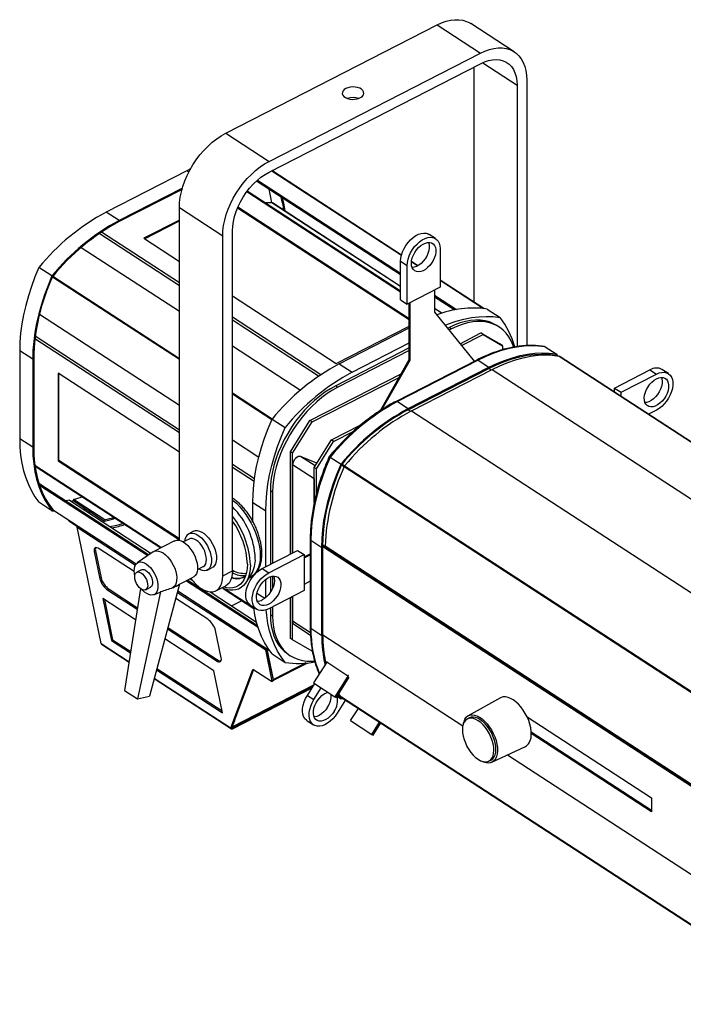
# Model space of a CAD drawing. Header units: millimetres. Extents: x 67 to 1392, y 49 to 1397.
# Tile 2 of 4: x 635 to 1042, y 175 to 778. Entities that reach past the tile are written whole.
import ezdxf

# ---------------------------------------------------------------- set-up
doc = ezdxf.new("R2010")
doc.units = ezdxf.units.MM

msp = doc.modelspace()

# ---------------------------------------------------------------- linework, layer by layer
at = {"color": 7, "linetype": 'Continuous', "lineweight": 25}
for p, q in [((761.59, 708.72), (891, 775)), ((891, 775), (917.55, 757.73)), ((938.27, 758.56), (911.72, 775.83)), ((788.14, 691.45), (917.55, 757.73)), ((788.14, 684.92), (917.55, 751.2)), ((913.44, 749.1), (913.44, 605.34)), ((939.99, 738.2), (939.99, 578.03)), ((945.97, 741.26), (945.97, 578.6)), ((761.59, 708.72), (788.14, 691.45)), ((737.7, 685.72), (688.33, 660.43)), ((740.04, 686.88), (737.7, 685.72)), ((869.25, 634.09), (789.81, 685.77)), ((780.46, 679.5), (868.71, 622.09)), ((781, 679.98), (868.71, 622.92)), ((735.02, 675.08), (696.3, 655.25)), ((734.8, 674.32), (696.3, 654.6)), ((868.71, 612.05), (774.73, 673.19)), ((874.02, 595.11), (769.01, 663.43)), ((789.81, 666.08), (785.69, 666.07)), ((868.71, 614.88), (790.17, 665.98)), ((696.3, 655.25), (688.33, 660.43)), ((733.17, 663.13), (759.72, 645.86)), ((733.17, 459.34), (733.17, 663.13)), ((768.85, 663.05), (874.02, 594.62)), ((733.17, 655.44), (711.47, 644.33)), ((711.89, 644.06), (733.17, 654.95)), ((759.72, 437.64), (759.72, 645.86)), ((765.7, 440.71), (765.7, 648.93)), ((890.15, 644.15), (886.17, 646.74)), ((711.47, 644.33), (733.17, 630.21)), ((673.08, 638.79), (733.17, 599.7)), ((673.43, 639.09), (673.28, 638.66)), ((892.89, 638), (892.89, 614.32)), ((868.71, 630.25), (872.69, 627.66)), ((868.71, 606.57), (868.71, 630.25)), ((872.69, 603.98), (872.69, 627.66)), ((879.32, 627.54), (875.38, 630.1)), ((655.14, 621.28), (647.18, 626.47)), ((919.61, 601.33), (892.89, 618.71)), ((765.7, 609.05), (829.28, 567.68)), ((892.89, 614.32), (872.69, 603.98)), ((889.44, 612.55), (889.44, 599.13)), ((889.44, 609.43), (902.85, 600.7)), ((868.71, 606.57), (872.69, 603.98)), ((874.02, 570.17), (874.02, 604.66)), ((874.55, 569.82), (874.55, 604.93)), ((889.44, 608.6), (901.87, 600.52)), ((647.56, 597.77), (647.5, 597.7)), ((647.52, 597.8), (733.17, 542.08)), ((893.95, 598.46), (889.44, 601.39)), ((889.44, 599.13), (913.81, 569.03)), ((891.1, 597.49), (890.4, 597.94)), ((921.62, 601.03), (929.58, 595.85)), ((829.28, 567.68), (874.02, 590.6)), ((831.09, 567.55), (874.02, 589.54)), ((898.53, 589.72), (897.48, 589.19)), ((899.85, 588.86), (898.37, 588.1)), ((898.53, 589.72), (899.85, 588.86)), ((905.08, 579.81), (917.9, 586.38)), ((905.96, 578.72), (919.22, 585.51)), ((919.22, 585.51), (917.9, 586.38)), ((917.9, 586.38), (929.86, 579.44)), ((919.22, 585.51), (931.19, 578.58)), ((929.03, 590.02), (927.7, 590.88)), ((839.06, 562.37), (874.02, 580.28)), ((931.19, 578.58), (929.86, 579.44)), ((643.34, 570.31), (635.38, 575.49)), ((635.38, 575.49), (635.38, 521.6)), ((765.7, 578.53), (807.42, 551.39)), ((874.02, 577.17), (828.96, 554.09)), ((874.02, 575.63), (830.29, 553.23)), ((931.19, 578.58), (931.19, 576.13)), ((957.26, 577.84), (963.89, 573.52)), ((963.88, 572.52), (963.4, 572.84)), ((963.46, 572.83), (963.55, 572.71)), ((963.89, 573.52), (964.77, 572.4)), ((643.34, 570.31), (643.34, 516.42)), ((643.94, 570.62), (643.94, 516.73)), ((831.09, 567.55), (839.06, 562.37)), ((856.35, 538.92), (874.02, 570.17)), ((857.48, 539.64), (874.55, 569.82)), ((915.28, 569.78), (865.91, 544.49)), ((916.1, 569.65), (866.74, 544.36)), ((874.02, 570.17), (874.55, 569.82)), ((916.1, 569.65), (922.74, 565.33)), ((965.71, 572.26), (1252.43, 385.72)), ((1252.61, 385.65), (965.89, 572.19)), ((733.17, 513.39), (658.86, 561.74)), ((658.86, 561.74), (658.86, 508.04)), ((659.31, 508.27), (659.31, 561.44)), ((813.18, 532.74), (869.03, 561.35)), ((873.37, 540.04), (922.74, 565.33)), ((873.37, 539.39), (922.74, 564.68)), ((875.36, 538.75), (924.73, 564.03)), ((924.73, 564.03), (1211.45, 377.49)), ((999.72, 552.65), (1021.41, 563.76)), ((1003.7, 550.06), (1025.39, 561.17)), ((1021.41, 563.76), (1025.39, 561.17)), ((1032.75, 561.46), (1028.77, 564.05)), ((814.5, 531.87), (867.8, 559.17)), ((828.96, 554.09), (830.29, 553.23)), ((999.72, 550.18), (999.72, 552.65)), ((999.72, 552.65), (1003.7, 550.06)), ((1003.7, 547.59), (1003.7, 550.06)), ((866.74, 544.36), (873.37, 540.04)), ((875.36, 538.75), (1162.08, 352.2)), ((1025.39, 539.12), (1020.54, 536.64)), ((789.94, 533.58), (797.91, 528.4)), ((801.21, 513.54), (813.18, 532.74)), ((802.53, 512.68), (814.5, 531.87)), ((814.5, 531.87), (813.18, 532.74)), ((826.28, 520.84), (844.41, 530.12)), ((827.61, 519.97), (840.01, 526.32)), ((643.34, 516.42), (635.38, 521.6)), ((765.7, 520.91), (781.85, 510.4)), ((815.81, 504.04), (826.28, 520.84)), ((817.14, 503.18), (827.61, 519.97)), ((827.61, 519.97), (826.28, 520.84)), ((802.53, 512.68), (801.21, 513.54)), ((801.21, 450.97), (801.21, 513.54)), ((802.53, 451.65), (802.53, 512.68)), ((659.31, 508.27), (658.86, 508.04)), ((658.86, 508.04), (733.17, 459.7)), ((733.17, 460.22), (659.31, 508.27)), ((817.44, 506.66), (807.45, 510.7)), ((825.58, 510.39), (832.22, 506.08)), ((644.76, 504.87), (721.86, 454.71)), ((815.81, 497.04), (802.53, 505.68)), ((802.53, 505.68), (802.53, 451.65)), ((817.14, 503.18), (815.81, 504.04)), ((815.81, 482.65), (815.81, 504.04)), ((817.14, 488.26), (817.14, 503.18)), ((834.1, 504.53), (1120.82, 317.99)), ((834.39, 504.99), (1121.1, 318.45)), ((815.81, 497.04), (815.81, 482.65)), ((647.16, 494.31), (714.54, 450.47)), ((647.52, 493.21), (713.89, 450.03)), ((788.94, 489.91), (790.27, 489.04)), ((788.94, 489.91), (788.94, 444.68)), ((790.27, 489.04), (790.27, 445.36)), ((655.14, 477.54), (647.18, 482.72)), ((665.83, 483.96), (663.58, 483.62)), ((665.83, 483.96), (715.88, 451.39)), ((666.65, 483.42), (668.09, 483.7)), ((668.29, 484.59), (668.09, 483.7)), ((668.09, 483.7), (687.34, 471.18)), ((668.29, 484.59), (687.54, 472.07)), ((778.14, 482.61), (786.1, 477.43)), ((778.14, 471.02), (778.14, 482.61)), ((655.14, 477.54), (657.15, 477.25)), ((655.52, 478.3), (706.74, 444.98)), ((655.58, 478.24), (655.73, 478.21)), ((674.09, 478.58), (675.53, 478.86)), ((674.9, 478.06), (676.31, 478.35)), ((786.1, 443.23), (786.1, 477.43)), ((665.56, 471.78), (665.56, 471.23)), ((665.56, 471.23), (665.74, 471.66)), ((665.56, 471.23), (670.88, 467.77)), ((687.54, 472.07), (687.34, 471.18)), ((671.23, 468.04), (670.5, 467.5)), ((670.5, 467.5), (706.25, 444.24)), ((685.18, 396.24), (670.5, 467.5)), ((671.23, 468.04), (706.72, 444.95)), ((673.69, 466.44), (673.7, 466.48)), ((741.92, 464.97), (738.93, 463.44)), ((730.29, 459.03), (717.58, 452.52)), ((739.14, 460.19), (735.58, 458.37)), ((813.32, 460.11), (813.32, 406.22)), ((813.78, 459.42), (820.41, 455.1)), ((813.78, 459.42), (813.78, 405.53)), ((681.8, 453.01), (681.07, 452.48)), ((681.07, 452.48), (684.5, 435.83)), ((681.8, 453.01), (685.23, 436.37)), ((705.51, 440.33), (684.15, 454.23)), ((717.17, 452.28), (707.43, 445.61)), ((783.93, 442.12), (805.62, 453.23)), ((805.62, 453.23), (809.6, 450.64)), ((820.41, 401.21), (820.41, 455.1)), ((821.01, 455.7), (1111.12, 266.95)), ((821.01, 401.52), (821.01, 455.41)), ((821.02, 456.65), (830.98, 450.17)), ((821.02, 456.39), (1111.13, 267.64)), ((1109.14, 269.29), (822.43, 455.84)), ((704.13, 446.63), (704.17, 446.66)), ((704.79, 446.2), (704.83, 446.22)), ((787.91, 439.53), (809.6, 450.64)), ((809.6, 449.28), (813.32, 451.19)), ((809.6, 450.64), (809.6, 428.59)), ((809.6, 448.66), (813.32, 450.57)), ((830.98, 450.17), (831.07, 450.22)), ((710.07, 441.37), (707.08, 439.84)), ((744.24, 441.46), (747.8, 443.28)), ((750.32, 441.19), (753.32, 442.72)), ((759.72, 437.64), (765.7, 440.71)), ((783.93, 442.12), (787.91, 439.53)), ((685.23, 436.37), (684.5, 435.83)), ((733.29, 432.47), (741.69, 436.78)), ((737.53, 434.65), (781.39, 406.12)), ((738.27, 435.03), (781.05, 407.2)), ((739.81, 435.82), (740.79, 435.19)), ((773.78, 437.68), (773.03, 437.14)), ((774.01, 433.5), (777.3, 438.63)), ((775.89, 436.43), (776.82, 436.91)), ((778.14, 437.16), (778.14, 437.74)), ((786.1, 424.39), (786.1, 435.5)), ((788.94, 437.12), (788.94, 427.6)), ((790.27, 437.46), (790.27, 430.01)), ((813.32, 434.32), (809.6, 432.41)), ((690.11, 429.43), (689.37, 428.9)), ((689.37, 428.9), (707.39, 417.18)), ((690.11, 429.43), (707.53, 418.1)), ((709.37, 429.91), (699.65, 367.41)), ((712.55, 429.15), (715.54, 430.69)), ((733.29, 432.48), (714.85, 363.88)), ((732.19, 428.38), (786.85, 392.81)), ((732.2, 428.42), (788.41, 391.85)), ((755.56, 428.48), (761.55, 431.54)), ((759.93, 429.94), (778.85, 417.63)), ((809.6, 428.59), (787.91, 417.48)), ((686.27, 423.74), (691.58, 397.98)), ((706.38, 410.66), (686.27, 423.74)), ((687.24, 423.11), (692.31, 398.51)), ((721.63, 427.77), (707.61, 362.3)), ((717.44, 426.07), (720.44, 427.15)), ((750.52, 411.05), (730.95, 423.78)), ((731.95, 427.52), (786.12, 392.28)), ((739.91, 423.4), (739.87, 423.38)), ((752.1, 427.82), (780.45, 409.38)), ((771.47, 422.43), (765.27, 419.26)), ((801.21, 399.22), (801.21, 424.29)), ((802.53, 398.36), (802.53, 424.97)), ((802.53, 424.97), (802.53, 409.79)), ((776.57, 419.78), (780.55, 417.19)), ((788.94, 418.01), (788.94, 413.97)), ((790.27, 418.69), (790.27, 413.11)), ((754.65, 413.81), (754.61, 413.79)), ((788.94, 413.97), (790.27, 413.11)), ((725.93, 405.11), (755.74, 385.71)), ((726.16, 405.98), (756.48, 386.25)), ((758.83, 387.47), (755.4, 404.11)), ((803.35, 407.97), (813.48, 401.38)), ((813.78, 405.53), (820.41, 401.21)), ((692.31, 398.51), (691.58, 397.98)), ((691.58, 397.98), (703.22, 390.4)), ((692.31, 398.51), (703.37, 391.32)), ((754.3, 379.48), (724.29, 399)), ((802.53, 398.36), (801.21, 399.22)), ((814.5, 391.43), (802.53, 398.36)), ((685.45, 395.82), (702.35, 384.82)), ((786.85, 392.81), (786.12, 392.28)), ((790.05, 373.18), (786.12, 392.28)), ((786.4, 393.16), (786.36, 393.13)), ((790.78, 373.72), (786.85, 392.81)), ((786.87, 392.71), (786.96, 392.65)), ((786.96, 392.65), (787.06, 392.72)), ((790.78, 374.13), (786.96, 392.65)), ((756.48, 386.25), (755.74, 385.71)), ((789.94, 389.84), (797.91, 384.66)), ((799.79, 389.62), (801.11, 388.76)), ((719.18, 380.01), (759.61, 353.71)), ((719.42, 380.88), (759.37, 354.88)), ((764.8, 344.55), (778.25, 380.23)), ((765.53, 345.09), (778.68, 379.96)), ((789.54, 372.89), (778.25, 380.23)), ((790.49, 373.49), (811.51, 384.26)), ((823.45, 384.71), (815.43, 372.04)), ((836.39, 376.29), (823.45, 384.71)), ((717.78, 374.78), (765.09, 344)), ((759.61, 353.71), (754.3, 379.48)), ((836.39, 376.29), (828.37, 363.62)), ((836.99, 375.52), (829.15, 363.15)), ((765.6, 345.25), (815.6, 370.87)), ((815.11, 370.08), (765.85, 344.85)), ((814.36, 368.88), (765.85, 344.03)), ((789.54, 372.89), (790.05, 373.18)), ((790.05, 373.18), (790.78, 373.72)), ((811.57, 364.41), (816.07, 371.62)), ((815.43, 372.04), (828.37, 363.62)), ((815.55, 361.82), (820.05, 369.03)), ((699.65, 367.41), (707.61, 362.3)), ((707.61, 362.3), (714.85, 363.88)), ((811.57, 364.41), (815.55, 361.82)), ((828.37, 363.62), (829.15, 363.15)), ((829.68, 363.98), (832.22, 362.33)), ((832.22, 362.33), (830.28, 364.92)), ((832.65, 363.03), (830.72, 365.62)), ((834.29, 362.03), (832.22, 362.33)), ((832.55, 363.16), (1121.34, 175.27)), ((832.78, 363.01), (832.65, 363.03)), ((929.9, 362.89), (910.03, 351.92)), ((834.88, 361.64), (829.83, 353.54)), ((838.08, 349.01), (842.81, 356.49)), ((910.84, 350.66), (909.57, 350)), ((946.2, 351.22), (1022.44, 301.62)), ((764.8, 344.55), (765.53, 345.09)), ((764.83, 344.42), (764.8, 344.55)), ((765.56, 344.96), (764.83, 344.42)), ((765.56, 344.96), (765.53, 345.09)), ((765.59, 345.26), (765.6, 345.25)), ((765.6, 345.25), (767.06, 349.14)), ((765.85, 344.03), (765.85, 344.85)), ((811.35, 348.95), (815.33, 346.36)), ((838.08, 349.01), (851.02, 340.59)), ((851.02, 340.59), (855.75, 348.07)), ((851.8, 340.12), (856.52, 347.57)), ((851.02, 340.59), (851.8, 340.12)), ((1022.44, 293.9), (948.71, 341.87)), ((1022.44, 293.21), (948.74, 341.16)), ((924.62, 323.45), (945.13, 333.16)), ((922.79, 324.19), (924.06, 324.85)), ((1022.44, 301.62), (1022.44, 293.21))]:
    msp.add_line(p, q, dxfattribs=at)
at = {"color": 8, "linetype": 'Continuous', "lineweight": 25}
for p, q in [((918.96, 751.88), (939.99, 738.2)), ((738.97, 684.89), (737.7, 685.72)), ((789.78, 685.75), (869.24, 634.05)), ((868.71, 611.45), (774.43, 672.79)), ((868.71, 614.74), (789.81, 666.08)), ((733.17, 615.31), (684.06, 647.26)), ((685.58, 648.29), (733.17, 617.33)), ((875.37, 630.07), (879.29, 627.52)), ((655.73, 621.21), (733.17, 570.82)), ((655.49, 620.82), (733.17, 570.28)), ((892.89, 618.67), (919.53, 601.34)), ((893.81, 598.41), (889.44, 601.26)), ((765.7, 596.16), (819.88, 560.91)), ((818.37, 559.88), (765.7, 594.15)), ((733.17, 525.13), (644.69, 582.7)), ((644.92, 584.53), (733.17, 527.12)), ((963.31, 572.85), (963.8, 572.53)), ((922.74, 564.68), (924.17, 563.75)), ((765.7, 549.66), (790.11, 533.78)), ((765.7, 549.11), (789.86, 533.4)), ((873.37, 539.39), (874.8, 538.46)), ((816.35, 504.91), (807.45, 510.7)), ((644.68, 505.44), (722.3, 454.94)), ((765.7, 505.95), (779.2, 497.17)), ((778.96, 495.34), (765.7, 503.97)), ((832.56, 505.61), (834.13, 504.59)), ((832.8, 506), (834.38, 504.98)), ((655.49, 478.35), (706.76, 445)), ((732.2, 428.44), (788.38, 391.89)), ((761.61, 429.36), (778.78, 418.2)), ((780.71, 427.04), (785.51, 423.92)), ((813.41, 402.72), (802.53, 409.79)), ((821.01, 401.52), (906.78, 345.72)), ((909.67, 399.08), (909.35, 398.92)), ((685.18, 396.24), (702.39, 385.04)), ((810.61, 384.29), (790.78, 374.13)), ((717.84, 375), (764.83, 344.42)), ((836.88, 376), (836.39, 376.29)), ((1121.28, 175.36), (832.47, 363.26)), ((765.54, 345.05), (765.85, 344.85)), ((934.11, 327.94), (1111.11, 212.78))]:
    msp.add_line(p, q, dxfattribs=at)
at = {"color": 7, "linetype": 'Continuous', "lineweight": 25, "flags": 128}
for points in [[(891, 775), (893.78, 776.28), (896.54, 777.25), (899.25, 777.89), (901.88, 778.21), (904.4, 778.2), (906.79, 777.86), (909.03, 777.2), (911.1, 776.21), (911.72, 775.83)], [(917.55, 757.73), (920.33, 759.01), (923.09, 759.98), (925.8, 760.62), (928.42, 760.94), (930.95, 760.93), (933.34, 760.59), (935.58, 759.93), (937.65, 758.94), (939.52, 757.64), (941.18, 756.05), (942.61, 754.17), (943.81, 752.03), (944.75, 749.64), (945.42, 747.04), (945.83, 744.23), (945.97, 741.26)], [(917.55, 751.2), (920.06, 752.33), (922.54, 753.14), (924.96, 753.62), (927.28, 753.76), (929.49, 753.56), (931.54, 753.02), (933.41, 752.15), (935.09, 750.96), (936.55, 749.47), (937.76, 747.69), (938.73, 745.64), (939.42, 743.36), (939.85, 740.87), (939.99, 738.2)], [(835.19, 736.08), (834.17, 735.42), (833.44, 734.64), (833.04, 733.78), (832.99, 732.9), (833.3, 732.03), (833.95, 731.23), (834.9, 730.54), (836.1, 729.99), (837.49, 729.61), (838.99, 729.43), (840.52, 729.46), (842, 729.68), (843.35, 730.1), (844.49, 730.69), (845.37, 731.41), (845.94, 732.23), (846.17, 733.11), (846.04, 733.99), (845.56, 734.83), (844.75, 735.59), (843.67, 736.21), (842.37, 736.68), (840.91, 736.96), (839.39, 737.03), (837.87, 736.91), (836.45, 736.58), (835.19, 736.08)], [(733.17, 663.13), (733.31, 666.24), (733.72, 669.47), (734.39, 672.77), (735.33, 676.11), (736.53, 679.48), (737.96, 682.82), (739.62, 686.12), (741.5, 689.34), (743.56, 692.44), (745.8, 695.4), (748.2, 698.19), (750.72, 700.79), (753.34, 703.16), (756.05, 705.28), (758.81, 707.14), (761.59, 708.72)], [(759.72, 645.86), (759.85, 648.97), (760.26, 652.19), (760.94, 655.49), (761.88, 658.84), (763.07, 662.21), (764.51, 665.55), (766.17, 668.85), (768.04, 672.06), (770.11, 675.17), (772.35, 678.13), (774.74, 680.92), (777.26, 683.51), (779.89, 685.89), (782.6, 688.01), (785.36, 689.87), (788.14, 691.45)], [(765.7, 648.93), (765.84, 651.74), (766.26, 654.66), (766.96, 657.66), (767.92, 660.69), (769.14, 663.72), (770.6, 666.71), (772.27, 669.61), (774.15, 672.4), (776.2, 675.05), (778.41, 677.5), (780.73, 679.74), (783.15, 681.74), (785.63, 683.47), (788.14, 684.92)], [(797.91, 660.94), (797.28, 664.86), (796.31, 669.19)], [(868.71, 630.25), (868.85, 632.13), (869.26, 634.11), (869.93, 636.12), (870.84, 638.11), (871.97, 640.03), (873.29, 641.82), (874.75, 643.44), (876.33, 644.84), (877.98, 645.98), (879.64, 646.83), (881.29, 647.38), (882.87, 647.59), (884.33, 647.48), (885.65, 647.03), (886.17, 646.74)], [(872.69, 627.66), (872.83, 629.54), (873.24, 631.52), (873.91, 633.53), (874.82, 635.52), (875.95, 637.44), (877.27, 639.23), (878.74, 640.85), (880.31, 642.25), (881.96, 643.39), (883.63, 644.24), (885.27, 644.79), (886.85, 645), (888.31, 644.89), (889.63, 644.44), (890.76, 643.68), (891.67, 642.63), (892.34, 641.3), (892.75, 639.75), (892.89, 638)], [(875.31, 629), (875.45, 630.61), (875.85, 632.31), (876.5, 634.02), (877.38, 635.69), (878.45, 637.26), (879.68, 638.67), (881.03, 639.86), (882.44, 640.8), (883.86, 641.46), (885.24, 641.8), (886.53, 641.82), (887.69, 641.51), (888.67, 640.89), (889.44, 639.98), (889.97, 638.81), (890.24, 637.42), (890.24, 635.87), (889.97, 634.21), (889.44, 632.49), (888.67, 630.79), (887.69, 629.17), (886.53, 627.67), (885.24, 626.37), (883.86, 625.29), (882.44, 624.49), (881.03, 623.99), (879.68, 623.81), (878.45, 623.96), (877.38, 624.42), (876.5, 625.19), (875.85, 626.24), (875.45, 627.52), (875.31, 629)], [(885.82, 641.85), (885.99, 641.4), (886.26, 640.01), (886.26, 638.46), (885.99, 636.8), (885.46, 635.08), (884.69, 633.39), (883.71, 631.76), (882.55, 630.27), (881.26, 628.96), (879.87, 627.88), (878.45, 627.08), (877.05, 626.58), (875.78, 626.4)], [(647.18, 626.47), (644.75, 620.68), (642.59, 614.87), (640.7, 609.06), (639.08, 603.28), (637.76, 597.54), (636.72, 591.87), (635.97, 586.29), (635.52, 580.83), (635.38, 575.49)], [(655.14, 621.28), (652.72, 615.5), (650.55, 609.69), (648.66, 603.88), (647.05, 598.1), (645.72, 592.36), (644.68, 586.69), (643.94, 581.11), (643.49, 575.65), (643.34, 570.31)], [(895.94, 591.1), (898.04, 591.93), (902.8, 593.55), (907.51, 594.83), (912.14, 595.75), (916.68, 596.32), (921.11, 596.52), (925.42, 596.36), (929.58, 595.85)], [(927.7, 590.88), (925.63, 592.06), (923.11, 593.1), (920.41, 593.82), (917.57, 594.21), (914.6, 594.28), (911.52, 594.01), (908.35, 593.42), (905.11, 592.5), (901.83, 591.27), (898.53, 589.72)], [(938.06, 577.74), (937.7, 578.75), (936.5, 581.5), (935.05, 583.99), (933.35, 586.23), (931.43, 588.18), (929.3, 589.84), (926.96, 591.2), (924.43, 592.24), (921.74, 592.96), (918.9, 593.35), (915.93, 593.41), (912.85, 593.15), (909.68, 592.56), (906.44, 591.64), (903.16, 590.4), (899.85, 588.86)], [(957.26, 577.84), (953.09, 578.36), (948.79, 578.51), (944.36, 578.31), (939.82, 577.74), (935.18, 576.82), (930.48, 575.55), (925.72, 573.92), (920.92, 571.95), (916.1, 569.65)], [(922.74, 565.33), (927.56, 567.63), (932.35, 569.6), (937.12, 571.23), (941.82, 572.5), (946.45, 573.43), (950.99, 573.99), (955.43, 574.2), (959.73, 574.04), (963.89, 573.52)], [(922.74, 564.68), (927.5, 566.96), (932.25, 568.9), (936.96, 570.52), (941.61, 571.78), (946.2, 572.7), (950.69, 573.26), (955.08, 573.47), (959.34, 573.33), (963.46, 572.83)], [(924.73, 564.03), (929.52, 566.33), (934.3, 568.29), (939.04, 569.91), (943.72, 571.19), (948.33, 572.11), (952.85, 572.68), (957.27, 572.9), (961.56, 572.76), (965.71, 572.26)], [(1025.39, 561.17), (1027.05, 561.87), (1028.67, 562.25), (1030.2, 562.3), (1031.59, 562.02), (1032.82, 561.42), (1033.84, 560.5), (1034.64, 559.31), (1035.18, 557.87), (1035.45, 556.21), (1035.45, 554.39), (1035.18, 552.45), (1034.64, 550.45), (1033.84, 548.45), (1032.82, 546.49), (1031.59, 544.62), (1030.2, 542.91), (1028.67, 541.4), (1027.05, 540.12), (1025.39, 539.12)], [(1025.39, 558.31), (1026.81, 558.89), (1028.17, 559.15), (1029.44, 559.09), (1030.55, 558.7), (1031.48, 558), (1032.2, 557.02), (1032.66, 555.79), (1032.86, 554.36), (1032.8, 552.78), (1032.46, 551.1), (1031.87, 549.38), (1031.04, 547.69), (1030.02, 546.1), (1028.82, 544.64), (1027.5, 543.39), (1026.1, 542.38), (1024.68, 541.65), (1023.28, 541.23), (1021.96, 541.13), (1020.77, 541.36), (1019.74, 541.9), (1018.91, 542.74), (1018.32, 543.85), (1017.99, 545.19), (1017.92, 546.71), (1018.12, 548.35), (1018.59, 550.05), (1019.3, 551.76), (1020.23, 553.41), (1021.35, 554.94), (1022.61, 556.3), (1023.98, 557.44), (1025.39, 558.31)], [(1028.42, 559.16), (1028.68, 558.38), (1028.88, 556.95), (1028.81, 555.37), (1028.48, 553.69), (1027.89, 551.97), (1027.06, 550.28), (1026.03, 548.69), (1024.84, 547.23), (1023.52, 545.98), (1022.12, 544.97), (1020.7, 544.24), (1019.3, 543.82), (1018.38, 543.72)], [(828.96, 554.09), (825.66, 552.25), (822.37, 550.12), (819.14, 547.72), (815.97, 545.07), (812.89, 542.18), (809.91, 539.07), (807.07, 535.77), (804.38, 532.29), (801.86, 528.66), (799.52, 524.91), (797.38, 521.06), (795.46, 517.14), (793.77, 513.17), (792.31, 509.18), (791.11, 505.2), (790.17, 501.26), (789.49, 497.38), (789.08, 493.59), (788.94, 489.91)], [(830.29, 553.23), (826.98, 551.39), (823.7, 549.26), (820.46, 546.86), (817.29, 544.21), (814.21, 541.31), (811.24, 538.21), (808.4, 534.9), (805.71, 531.43), (803.19, 527.8), (800.85, 524.05), (798.71, 520.2), (796.79, 516.28), (795.09, 512.31), (793.64, 508.32), (792.44, 504.34), (791.5, 500.4), (790.82, 496.51), (790.41, 492.72), (790.27, 489.04)], [(778.14, 482.61), (778.29, 487.95), (778.73, 493.41), (779.48, 498.99), (780.52, 504.66), (781.85, 510.4), (783.46, 516.18), (785.35, 521.99), (787.51, 527.79), (789.94, 533.58)], [(786.1, 477.43), (786.25, 482.76), (786.7, 488.23), (787.44, 493.81), (788.48, 499.48), (789.81, 505.21), (791.42, 511), (793.32, 516.8), (795.48, 522.61), (797.91, 528.4)], [(635.38, 521.6), (635.52, 516.42), (635.97, 511.41), (636.72, 506.6), (637.76, 501.99), (639.08, 497.62), (640.7, 493.49), (642.59, 489.62), (644.75, 486.03), (647.18, 482.72)], [(643.34, 516.42), (643.49, 511.24), (643.94, 506.23), (644.68, 501.42), (645.72, 496.81), (647.05, 492.44), (648.66, 488.3), (650.55, 484.44), (652.72, 480.84), (655.14, 477.54)], [(643.94, 516.73), (644.09, 511.6), (644.53, 506.65), (645.26, 501.88), (646.29, 497.33), (647.6, 492.99), (649.19, 488.9), (651.05, 485.07), (653.19, 481.51), (655.58, 478.24)], [(807.45, 510.7), (806.73, 510.82), (805.92, 510.65), (805.07, 510.21), (804.26, 509.52), (803.55, 508.66), (803, 507.67), (802.65, 506.65), (802.53, 505.68)], [(825.58, 510.39), (823.16, 504.61), (820.99, 498.8), (819.1, 492.99), (817.49, 487.21), (816.16, 481.47), (815.12, 475.8), (814.37, 470.22), (813.93, 464.76), (813.78, 459.42)], [(820.41, 455.1), (820.56, 460.44), (821.01, 465.91), (821.76, 471.48), (822.8, 477.15), (824.12, 482.89), (825.74, 488.67), (827.63, 494.48), (829.79, 500.29), (832.22, 506.08)], [(821.01, 455.41), (821.16, 460.69), (821.6, 466.09), (822.34, 471.61), (823.36, 477.22), (824.67, 482.89), (826.26, 488.61), (828.13, 494.35), (830.26, 500.1), (832.65, 505.82)], [(678.84, 476.7), (678.15, 476.56), (677.4, 476.42)], [(690.68, 467.79), (694.94, 468.71), (698.71, 469.77)], [(741.92, 464.97), (742.96, 465.32), (744.18, 465.37), (745.51, 465.09), (746.9, 464.48), (748.3, 463.57), (749.69, 462.38), (751.02, 460.94), (752.25, 459.3), (753.34, 457.5), (754.28, 455.6), (755.02, 453.65), (755.54, 451.7), (755.84, 449.81), (755.91, 448.04), (755.73, 446.44), (755.32, 445.05), (754.69, 443.91), (753.86, 443.06), (753.32, 442.72)], [(730.29, 459.03), (730.46, 459.11), (731.59, 459.42), (732.84, 459.4), (734.18, 459.04), (735.57, 458.37), (736.98, 457.4), (738.36, 456.15), (739.67, 454.66), (740.87, 452.98), (741.94, 451.16), (742.83, 449.24), (743.52, 447.28), (744, 445.34), (744.25, 443.48), (744.26, 441.74), (744.04, 440.18), (743.58, 438.84), (742.9, 437.76), (742.03, 436.97), (741.69, 436.78)], [(737.94, 462.71), (738.87, 463.41), (739.96, 463.79), (741.19, 463.84), (742.52, 463.56), (743.9, 462.95), (745.31, 462.04), (746.7, 460.85), (748.03, 459.41), (749.26, 457.77), (750.35, 455.97), (751.28, 454.07), (752.02, 452.11), (752.55, 450.17), (752.85, 448.28), (752.91, 446.51), (752.74, 444.91), (752.33, 443.52), (751.7, 442.38), (750.86, 441.53), (749.85, 440.99), (748.69, 440.77), (747.41, 440.89), (746.04, 441.33), (745.03, 441.86)], [(747.8, 443.28), (747.96, 443.37), (748.74, 444.05), (749.32, 445.02), (749.66, 446.25), (749.78, 447.7), (749.65, 449.29), (749.28, 450.98), (748.69, 452.7), (747.89, 454.39), (746.93, 455.97), (745.84, 457.39), (744.65, 458.59), (743.42, 459.53), (742.19, 460.16), (741.01, 460.48), (739.93, 460.46), (739.14, 460.19)], [(684.15, 454.23), (683.4, 454.65), (682.7, 454.89), (682.09, 454.94), (681.6, 454.79), (681.24, 454.45), (681.03, 453.94), (680.97, 453.27), (681.07, 452.48)], [(717.17, 452.28), (718.02, 452.71), (719.17, 452.93), (720.45, 452.83), (721.81, 452.39), (723.21, 451.64), (724.61, 450.6), (725.98, 449.29), (727.26, 447.75), (728.43, 446.03), (729.46, 444.18), (730.3, 442.25), (730.95, 440.29), (731.37, 438.36), (731.56, 436.53), (731.51, 434.83), (731.23, 433.32), (730.72, 432.04), (729.99, 431.03), (729.07, 430.32), (729.07, 430.32)], [(705.5, 440.71), (705.61, 442.24), (705.95, 443.58), (706.51, 444.67), (707.27, 445.49), (708.21, 446), (709.29, 446.19), (710.49, 446.05), (711.77, 445.59), (713.07, 444.83), (714.37, 443.78), (715.62, 442.48), (716.78, 440.98), (717.81, 439.31), (718.68, 437.54), (719.36, 435.72), (719.83, 433.92), (720.07, 432.18), (720.08, 430.56), (719.86, 429.12), (719.41, 427.9), (718.74, 426.94), (717.89, 426.27), (716.87, 425.92), (715.73, 425.9), (714.48, 426.19), (713.19, 426.81), (711.88, 427.72), (710.6, 428.9), (710.14, 429.4)], [(705.87, 437.74), (705.63, 439.02), (705.5, 440.71)], [(710.07, 441.37), (710.64, 441.55), (711.54, 441.49), (712.52, 441.1), (713.52, 440.38), (714.47, 439.39), (715.32, 438.19), (716.01, 436.85), (716.49, 435.47), (716.75, 434.11), (716.76, 432.88), (716.52, 431.84), (716.04, 431.07), (715.54, 430.69)], [(776.66, 444.33), (776.54, 441.66), (776.18, 439.18), (775.6, 436.91), (774.78, 434.88), (773.75, 433.12), (772.52, 431.63), (771.09, 430.44), (769.49, 429.57), (767.74, 429.01), (765.84, 428.79), (763.84, 428.89), (761.74, 429.33), (759.57, 430.09), (759.1, 430.29)], [(774.82, 444.79), (774.7, 442.19), (774.34, 439.78), (773.75, 437.59), (772.93, 435.64), (771.89, 433.95), (770.65, 432.56), (769.22, 431.47), (767.62, 430.7), (765.86, 430.25), (763.98, 430.14), (761.98, 430.36), (760.15, 430.83)], [(765.7, 440.71), (765.57, 438.47), (765.16, 436.46), (764.5, 434.7), (763.59, 433.25), (762.46, 432.12), (761.55, 431.54)], [(776.57, 419.78), (776.5, 419.82), (775.47, 420.73), (774.68, 421.93), (774.14, 423.37), (773.86, 425.03), (773.86, 426.85), (774.14, 428.78), (774.68, 430.78), (775.47, 432.79), (776.5, 434.75), (777.73, 436.61), (779.12, 438.33), (780.65, 439.84), (782.27, 441.11), (783.93, 442.12)], [(705.83, 437.05), (705.95, 438.19), (706.31, 439.1), (706.89, 439.72), (707.65, 440.02), (708.55, 439.96), (709.53, 439.56), (710.53, 438.85), (711.48, 437.86), (712.33, 436.66), (713.01, 435.32), (713.5, 433.93), (713.76, 432.58), (713.77, 431.35), (713.52, 430.31), (713.05, 429.54), (712.37, 429.08), (711.53, 428.96), (710.59, 429.18), (709.59, 429.75), (708.61, 430.6), (707.7, 431.71), (706.93, 432.99), (706.34, 434.36), (705.96, 435.74), (705.83, 437.05)], [(746.44, 429.95), (748.33, 428.88), (750.18, 428.18), (751.96, 427.84), (753.62, 427.87), (755.14, 428.28), (756.48, 429.06), (757.61, 430.18), (758.52, 431.64), (759.18, 433.39), (759.58, 435.41), (759.72, 437.64)], [(787.91, 417.48), (786.25, 416.78), (784.63, 416.4), (783.1, 416.35), (781.71, 416.63), (780.48, 417.23), (779.46, 418.14), (778.66, 419.34), (778.12, 420.78), (777.85, 422.44), (777.85, 424.26), (778.12, 426.19), (778.66, 428.19), (779.46, 430.2), (780.48, 432.16), (781.71, 434.02), (783.1, 435.73), (784.63, 437.25), (786.25, 438.52), (787.91, 439.53)], [(787.91, 420.34), (786.49, 419.76), (785.13, 419.5), (783.87, 419.56), (782.75, 419.95), (781.82, 420.64), (781.11, 421.62), (780.64, 422.85), (780.44, 424.29), (780.51, 425.87), (780.84, 427.55), (781.43, 429.27), (782.26, 430.95), (783.29, 432.55), (784.48, 434), (785.8, 435.26), (787.2, 436.27), (788.62, 436.99), (790.02, 437.42), (791.34, 437.52), (792.53, 437.29), (793.56, 436.74), (794.39, 435.9), (794.98, 434.79), (795.31, 433.46), (795.38, 431.94), (795.18, 430.3), (794.71, 428.59), (794, 426.89), (793.07, 425.24), (791.95, 423.7), (790.69, 422.35), (789.33, 421.21), (787.91, 420.34)], [(790.94, 437.52), (791, 437.38), (791.33, 436.05), (791.4, 434.53), (791.2, 432.89), (790.73, 431.19), (790.02, 429.48), (789.09, 427.83), (787.97, 426.29), (786.71, 424.94), (785.34, 423.8), (783.93, 422.93)], [(789.94, 389.84), (787.51, 393.14), (785.35, 396.73), (783.46, 400.6), (781.85, 404.73), (780.52, 409.11), (779.48, 413.71), (778.76, 418.35)], [(797.91, 384.66), (795.48, 387.96), (793.32, 391.55), (791.42, 395.42), (789.81, 399.55), (788.48, 403.93), (787.44, 408.53), (786.7, 413.35), (786.36, 416.81)], [(788.94, 413.97), (789.08, 410.43), (789.49, 407.06), (790.17, 403.87), (791.11, 400.9), (792.31, 398.15), (793.77, 395.65), (795.46, 393.41), (797.38, 391.46), (799.52, 389.8), (799.79, 389.62)], [(790.27, 413.11), (790.41, 409.57), (790.82, 406.2), (791.5, 403.01), (792.44, 400.03), (793.64, 397.28), (795.09, 394.79), (796.79, 392.55), (798.71, 390.6), (800.85, 388.94), (803.19, 387.58), (805.71, 386.54), (808.4, 385.82), (811.24, 385.43), (814.21, 385.37), (815.93, 385.47)], [(755.74, 385.71), (756.5, 385.29), (757.2, 385.05), (757.81, 385.01), (758.3, 385.15), (758.66, 385.49), (758.87, 386), (758.93, 386.67), (758.83, 387.47)], [(823.45, 384.71), (823.62, 384.95), (823.79, 385.14)], [(836.74, 376.72), (836.56, 376.53), (836.39, 376.29)], [(811.35, 348.95), (811.01, 349.2), (810.04, 350.18), (809.3, 351.44), (808.83, 352.94), (808.62, 354.65), (808.69, 356.5), (809.03, 358.46), (809.64, 360.46), (810.49, 362.47), (811.57, 364.41)], [(829.83, 353.54), (828.56, 351.71), (827.13, 350.05), (825.57, 348.59), (823.94, 347.38), (822.28, 346.45), (820.62, 345.83), (819.02, 345.53), (817.52, 345.56), (816.17, 345.92), (814.99, 346.61), (814.02, 347.59), (813.29, 348.85), (812.81, 350.35), (812.6, 352.05), (812.67, 353.91), (813.01, 355.87), (813.62, 357.87), (814.47, 359.87), (815.55, 361.82)], [(827.98, 354.61), (826.89, 353.06), (825.64, 351.68), (824.28, 350.51), (822.87, 349.61), (821.45, 348.99), (820.08, 348.69), (818.8, 348.71), (817.66, 349.06), (816.7, 349.72), (815.96, 350.66), (815.47, 351.86), (815.23, 353.27), (815.27, 354.84), (815.57, 356.52), (816.13, 358.23), (816.93, 359.92), (817.93, 361.54), (819.11, 363.01), (820.42, 364.29), (821.81, 365.33), (823.23, 366.1), (824.08, 366.41)], [(947.5, 335.42), (948.13, 336.84), (948.55, 338.49), (948.73, 340.35), (948.67, 342.38), (948.38, 344.53), (947.87, 346.75), (947.13, 349.01), (946.19, 351.24), (945.07, 353.41), (943.79, 355.46), (942.38, 357.35), (940.87, 359.05), (939.29, 360.52), (937.68, 361.72), (936.06, 362.63), (934.48, 363.23), (932.97, 363.51), (931.55, 363.46), (930.27, 363.08), (929.9, 362.89)], [(824, 357.2), (822.9, 355.65), (821.66, 354.27), (820.3, 353.1), (818.89, 352.2), (817.47, 351.58), (816.1, 351.28), (815.68, 351.25)], [(924.73, 326.1), (925.32, 327.43), (925.68, 329), (925.81, 330.77), (925.7, 332.69), (925.35, 334.72), (924.78, 336.81), (924, 338.91), (923.03, 340.97), (921.89, 342.92), (920.6, 344.74), (919.21, 346.37), (917.75, 347.76), (916.24, 348.9), (914.73, 349.75), (913.26, 350.28), (911.87, 350.49), (910.57, 350.37), (909.42, 349.92), (908.43, 349.16), (907.63, 348.1), (907.05, 346.77), (906.69, 345.2), (906.56, 343.43), (906.67, 341.51), (907.01, 339.48), (907.58, 337.39), (908.36, 335.29), (909.34, 333.23), (910.48, 331.27), (911.76, 329.46), (913.15, 327.83), (914.62, 326.43), (916.12, 325.3), (917.63, 324.45), (919.1, 323.92), (920.5, 323.71), (921.79, 323.83), (922.94, 324.28), (923.93, 325.04), (924.73, 326.1)], [(908.02, 349.89), (908.85, 351.01), (909.88, 351.84), (911.07, 352.35), (912.41, 352.53), (913.86, 352.38), (915.39, 351.91), (916.96, 351.12), (918.55, 350.03), (920.11, 348.67), (921.61, 347.06), (923.02, 345.25), (924.31, 343.27), (925.44, 341.16), (926.39, 338.98), (927.15, 336.77), (927.69, 334.59), (927.99, 332.47), (928.07, 330.47), (927.9, 328.64), (927.51, 327), (926.89, 325.61), (926.05, 324.49), (925.03, 323.67), (923.83, 323.16), (922.5, 322.97), (921.05, 323.12), (919.52, 323.59), (918.33, 324.16)], [(926, 326.75), (926.59, 328.08), (926.95, 329.65), (927.08, 331.42), (926.97, 333.34), (926.62, 335.37), (926.05, 337.46), (925.27, 339.56), (924.3, 341.62), (923.16, 343.58), (921.87, 345.39), (920.48, 347.02), (919.02, 348.42), (917.51, 349.55), (916.01, 350.4), (914.54, 350.93), (913.14, 351.14), (911.84, 351.02), (910.84, 350.66)], [(764.83, 344.42), (764.88, 344.26), (764.96, 344.13), (765.06, 344.02), (765.19, 343.95), (765.34, 343.92), (765.5, 343.92), (765.67, 343.96), (765.85, 344.03)], [(765.56, 344.96), (765.57, 344.91), (765.6, 344.88), (765.63, 344.85), (765.66, 344.83), (765.71, 344.82), (765.75, 344.82), (765.8, 344.83), (765.85, 344.85)]]:
    msp.add_lwpolyline(points, dxfattribs=at)
at = {"color": 8, "linetype": 'Continuous', "lineweight": 25, "flags": 128}
for points in [[(765.7, 484.06), (765.98, 483.84), (768.07, 482.05), (770.1, 480.01), (772.05, 477.74), (773.9, 475.28), (775.62, 472.65), (777.2, 469.9), (778.61, 467.04), (779.83, 464.13), (780.85, 461.19), (781.66, 458.26), (782.24, 455.38), (782.6, 452.59), (782.72, 449.92)], [(782.72, 449.92), (782.6, 447.4), (782.24, 445.06), (781.66, 442.95), (780.85, 441.07), (779.83, 439.46), (778.61, 438.14), (777.2, 437.11), (776.82, 436.91)]]:
    msp.add_lwpolyline(points, dxfattribs=at)
at = {"color": 7, "linetype": 'Continuous', "lineweight": 25}
for centre, radius, start, end in [((839.57, 719.77), 10.74, 71.54851, 108.4515), ((723, 656.68), 67.45, 8.00626, 15.38404), ((730.5, 651.87), 67.38, 8.13903, 15.3855), ((789.82, 665.42), 0.656, 57.60048, 91.31599), ((752.84, 540.36), 136.3, 118.24599, 140.82206), ((760.81, 535.18), 136.3, 118.24599, 140.82206), ((760.25, 535.53), 135.16, 118.24062, 140.75525), ((770.57, 567.93), 126.66, 155.21342, 178.78387), ((913.03, 541.7), 59.95, 81.76383, 111.72231), ((889.61, 564.41), 50.85, 15.37194, 38.18427), ((895.07, 448.12), 135.49, 118.17685, 140.8912), ((965.63, 571.8), 0.468, 57.16218, 80.99513), ((903.03, 442.94), 135.49, 118.17685, 140.8912), ((1025.34, 557.64), 7.27, 61.82854, 122.72182), ((931.24, 424.29), 136.3, 118.24599, 140.82206), ((937.35, 420.61), 135.49, 118.17685, 140.8912), ((936.8, 420.96), 134.35, 118.17178, 140.82409), ((939.26, 419.43), 135.34, 118.16922, 140.79011), ((952.38, 450.43), 130.06, 155.42251, 177.6195), ((835.88, 503.74), 1.94, 139.98747, 156.12564), ((653.88, 553.98), 70.87, 281.73408, 286.33343), ((732.28, 446.17), 47.45, 2.64818, 45.22688), ((672.67, 541.73), 72.06, 281.74475, 287.16155), ((673.13, 541.46), 70.87, 281.73408, 286.33343), ((724.7, 442.14), 52.01, 2.41176, 37.95761), ((725.98, 442.72), 48.88, 2.42181, 35.65521), ((676.71, 539.57), 74.18, 281.83987, 288.11962), ((743.07, 458.39), 6.71, 139.87554, 176.69581), ((684.44, 453.79), 2.75, 156.07453, 196.44772), ((762.09, 447.51), 17.62, 329.73225, 2.76938), ((696.43, 439.04), 12.35, 195.05922, 235.18552), ((697.16, 439.58), 12.35, 195.05915, 235.18562), ((761.28, 451.69), 26.32, 216.60658, 235.68941), ((768.63, 445.92), 9.76, 249.73371, 294.68866), ((780.59, 428.99), 6.92, 272.52972, 298.85774), ((743.47, 400.9), 12.35, 15.05909, 55.18568), ((804.6, 409.62), 2.07, 175.2335, 232.77577), ((898.29, 400.67), 77.87, 179.59944, 193.0434), ((898.49, 400.99), 77.47, 179.60974, 192.75606), ((685.8, 396.33), 0.625, 188.66726, 235.38583), ((758.41, 388.58), 3.02, 230.32697, 275.68187), ((806.35, 438.06), 54.06, 261.01756, 280.41519), ((813.45, 364.29), 12.71, 326.11878, 3.54094), ((818.85, 361.2), 11.26, 324.17827, 13.95244), ((916.41, 345.37), 9.53, 151.66921, 173.77783), ((942.77, 338), 5.38, 295.95678, 331.38577), ((921.9, 328.98), 4.67, 297.60407, 331.41624)]:
    msp.add_arc(centre, radius, start, end, dxfattribs=at)
at = {"color": 8, "linetype": 'Continuous', "lineweight": 25}
for centre, radius, start, end in [((915.58, 569.01), 0.826, 50.6527, 111.03195), ((866.21, 543.72), 0.826, 50.64881, 111.06908), ((814.17, 460.18), 0.853, 184.3515, 242.27426), ((772.56, 451.93), 12.76, 237.48449, 277.52168), ((768.33, 445.47), 9.56, 250.6685, 299.46056), ((772.07, 450.6), 12.75, 239.87653, 278.15383), ((814.17, 406.29), 0.853, 184.39612, 242.27066), ((884.09, 404.27), 70.33, 178.97026, 202.2211)]:
    msp.add_arc(centre, radius, start, end, dxfattribs=at)
at = {"color": 7, "linetype": 'Continuous', "lineweight": 25}
for centre, major_axis, ratio, start_param, end_param in [((-18.94, 61.21), (1043.38, 524.58), 0.007617, 5.50792, 5.513731), ((717.21, 438.52), (-2.64, 11.54), 0.650635, 3.220581, 3.391482)]:
    msp.add_ellipse(centre, major_axis=major_axis, ratio=ratio, start_param=start_param, end_param=end_param, dxfattribs=at)
for points, knots in [([(956.83, 578), (956.25, 578.1), (954.44, 578.39), (951.31, 578.66), (947.4, 578.73), (943.4, 578.5), (939.31, 577.99), (935.16, 577.19), (930.94, 576.11), (926.68, 574.75), (922.39, 573.11), (918.59, 571.43), (916.22, 570.25), (915.28, 569.78)], [0, 0, 0, 0, 0.046121, 0.144408, 0.242832, 0.341441, 0.440216, 0.539127, 0.638146, 0.737244, 0.836396, 0.935581, 1, 1, 1, 1]), ([(956.83, 578), (956.89, 577.99), (957.04, 577.97), (957.18, 577.89), (957.26, 577.84)], [0, 0, 0, 0, 0.388421, 1, 1, 1, 1]), ([(865.91, 544.49), (865.16, 544.1), (862.96, 542.95), (859.34, 540.86), (855.06, 538.14), (850.82, 535.18), (846.63, 532), (842.5, 528.59), (838.44, 524.97), (834.47, 521.16), (830.6, 517.15), (827.46, 513.68), (825.63, 511.51), (825.02, 510.79)], [0, 0, 0, 0, 0.052616, 0.152371, 0.25212, 0.351858, 0.451579, 0.551284, 0.650973, 0.750646, 0.850304, 0.949949, 1, 1, 1, 1]), ([(825.02, 510.78), (824.69, 510.03), (823.61, 507.57), (821.93, 503.37), (820.06, 498.2), (818.42, 493.03), (816.99, 487.87), (815.79, 482.75), (814.82, 477.68), (814.09, 472.67), (813.59, 467.74), (813.35, 463.56), (813.33, 461.05), (813.32, 460.11)], [0, 0, 0, 0, 0.043697, 0.143317, 0.24296, 0.342619, 0.442298, 0.541998, 0.64172, 0.741463, 0.841226, 0.941008, 1, 1, 1, 1]), ([(825.58, 510.39), (825.51, 510.44), (825.36, 510.54), (825.14, 510.69), (825, 510.79), (825.03, 510.78), (825.04, 510.77)], [0, 0, 0, 0, 0.21567, 0.431776, 0.864462, 1, 1, 1, 1]), ([(776.75, 436.91), (777.12, 437.1), (778.03, 437.56), (779.3, 438.61), (780.55, 439.99), (781.61, 441.61), (782.46, 443.45), (783.11, 445.51), (783.54, 447.77), (783.7, 449.7), (783.73, 451.32), (783.69, 452.98), (783.5, 455.23), (783.04, 457.96), (782.38, 460.73), (781.52, 463.51), (780.46, 466.28), (779.23, 469), (777.84, 471.64), (776.3, 474.19), (774.62, 476.6), (772.83, 478.87), (770.93, 480.96), (768.95, 482.83), (767.2, 484.28), (766.1, 485), (765.7, 485.26)], [0, 0, 0, 0, 0.028374, 0.069799, 0.111398, 0.153732, 0.197152, 0.241718, 0.287213, 0.333273, 0.351468, 0.376039, 0.422313, 0.468452, 0.514453, 0.560331, 0.606117, 0.651845, 0.697554, 0.74328, 0.789053, 0.834913, 0.880901, 0.92706, 0.973422, 1, 1, 1, 1]), ([(813.32, 406.22), (813.33, 405.39), (813.35, 403), (813.57, 399.14), (814.05, 394.69), (814.78, 390.39), (815.73, 386.26), (816.94, 382.32), (818, 379.4), (818.73, 377.87), (818.89, 377.52)], [0, 0, 0, 0, 0.077337, 0.223956, 0.370585, 0.51717, 0.66368, 0.810076, 0.956313, 1, 1, 1, 1]), ([(790.78, 374.13), (790.78, 374), (790.78, 373.74), (790.68, 373.55), (790.59, 373.54), (790.58, 373.54)], [0, 0, 0, 0, 0.4828544, 0.9657101, 1, 1, 1, 1])]:
    msp.add_open_spline(points, degree=3, knots=knots, dxfattribs=at)
msp.add_open_spline([(729.07, 430.32), (726.59, 429.45), (724.11, 428.6), (721.63, 427.77)], degree=3, dxfattribs=at)

doc.saveas('drawing.dxf')
